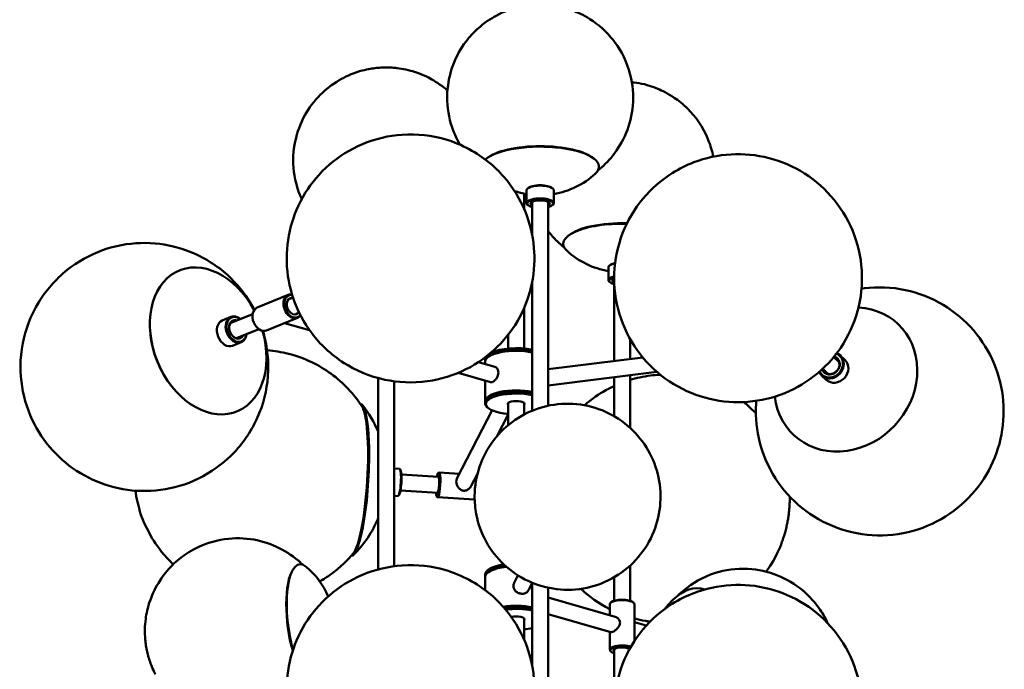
# Model space of a CAD drawing. Header units: millimetres. Extents: x 371 to 4033, y 318 to 2905.
# Tile 6 of 7: x 3237 to 4033, y 1450 to 1974. Entities that reach past the tile are written whole.
import ezdxf

# ---------------------------------------------------------------- set-up
doc = ezdxf.new("R2010")
doc.units = ezdxf.units.MM
doc.header["$LTSCALE"] = 15
doc.layers.add('Widoczne (ISO)', color=7, linetype='Continuous', lineweight=50)

msp = doc.modelspace()

# ---------------------------------------------------------------- linework, layer by layer
at = {"layer": 'Widoczne (ISO)'}
for p, q in [((3614.31, 1862.38), (3613.65, 1861.82)), ((3700.96, 1862.38), (3701.63, 1861.82)), ((3647.86, 1838.49), (3647.39, 1838.09)), ((3667.42, 1838.49), (3667.88, 1838.09)), ((3644.73, 1821.58), (3644.73, 1834.02)), ((3646.64, 1826.38), (3646.64, 1836.72)), ((3668.64, 1826.38), (3668.64, 1836.72)), ((3647.86, 1824.6), (3647.39, 1825.01)), ((3651.14, 1801), (3651.14, 1827.32)), ((3664.14, 1662.79), (3664.14, 1827.32)), ((3667.42, 1824.6), (3667.88, 1825.01)), ((3680.51, 1800.18), (3679.84, 1799.62)), ((3712.83, 1764.18), (3712.83, 1774.52)), ((3714.05, 1776.29), (3713.58, 1775.88)), ((3651.14, 1658.76), (3651.14, 1762.42)), ((3714.05, 1762.4), (3713.58, 1762.81)), ((3717.33, 1698.96), (3717.33, 1765.12)), ((3429.08, 1742.05), (3454.15, 1752.27)), ((3455.5, 1749.04), (3457.99, 1750.06)), ((3407.81, 1734.46), (3400.74, 1731.58)), ((3425.34, 1736.75), (3407.29, 1729.39)), ((3460.4, 1737), (3462.9, 1738.02)), ((3644.73, 1708.96), (3644.73, 1741.85)), ((3436.63, 1723.53), (3461.7, 1733.75)), ((3471.41, 1723.67), (3451.2, 1729.47)), ((3342.82, 1719.98), (3342.79, 1720.23)), ((3430.24, 1724.71), (3412.2, 1717.36)), ((3631.73, 1708.96), (3631.73, 1720.01)), ((3416.11, 1714.09), (3409.04, 1711.21)), ((3730.33, 1700.57), (3730.33, 1716.67)), ((3900.11, 1703.31), (3903.87, 1699.77)), ((3620.99, 1694.27), (3607.85, 1698.04)), ((3613.23, 1700.41), (3613.23, 1699.47)), ((3613.23, 1698.53), (3613.23, 1696.5)), ((3615.41, 1702.05), (3614.95, 1701.65)), ((3664.14, 1692.33), (3740.53, 1701.84)), ((3894.81, 1702.11), (3898.74, 1698.42)), ((3899.08, 1698.1), (3899.17, 1698.02)), ((3617.41, 1681.77), (3591.29, 1689.27)), ((3664.14, 1679.23), (3751.96, 1690.17)), ((3730.33, 1644.9), (3730.33, 1687.47)), ((3885.04, 1687.28), (3888.81, 1683.74)), ((3885.91, 1692.64), (3889.83, 1688.95)), ((3890.18, 1688.63), (3890.26, 1688.55)), ((3359.51, 1679.02), (3359.67, 1678.82)), ((3526.73, 1530.67), (3526.73, 1685.12)), ((3539.73, 1533.29), (3539.73, 1682.51)), ((3613.23, 1682.97), (3613.23, 1666.58)), ((3717.33, 1654.39), (3717.33, 1685.86)), ((3613.23, 1664.7), (3613.23, 1665.64)), ((3615.41, 1669.16), (3614.95, 1668.76)), ((3631.73, 1664.86), (3631.73, 1647.05)), ((3644.73, 1664.86), (3644.73, 1655.76)), ((3618.83, 1659.12), (3590.41, 1603.98)), ((3615.41, 1661.19), (3614.95, 1661.59)), ((3631.73, 1655.77), (3622.56, 1637.97)), ((3543.97, 1611.84), (3539.73, 1612.09)), ((3544.71, 1611.15), (3544.26, 1611.67)), ((3575.62, 1605.42), (3545.53, 1607.23)), ((3575.13, 1608.32), (3575.64, 1608.79)), ((3592.44, 1607.91), (3575.92, 1608.91)), ((3606.98, 1607.75), (3601.96, 1598.02)), ((3606.8, 1607.04), (3606.62, 1607.06)), ((3574.84, 1592.44), (3544.75, 1594.26)), ((3542.64, 1589.88), (3539.73, 1590.05)), ((3543.46, 1590.47), (3542.95, 1590.01)), ((3574, 1589.62), (3574.45, 1589.1)), ((3604.72, 1587.13), (3574.71, 1588.94)), ((3457.84, 1530.39), (3458.33, 1531.13)), ((3615.41, 1530.09), (3614.95, 1529.68)), ((3615.41, 1528.21), (3614.95, 1527.8)), ((3730.33, 1505.31), (3730.33, 1533.77)), ((3613.23, 1526.57), (3613.23, 1525.63)), ((3613.23, 1524.69), (3613.23, 1513.93)), ((3636.68, 1519.88), (3639.73, 1525.81)), ((3648.23, 1513.92), (3651.14, 1519.56)), ((3651.14, 1519.92), (3651.14, 1453.32)), ((3717.33, 1505.31), (3717.33, 1524.28)), ((3664.14, 1515.88), (3664.14, 1269.61)), ((3664.14, 1508.04), (3718.27, 1492.51)), ((3714.98, 1504.13), (3714.52, 1503.72)), ((3732.68, 1504.13), (3733.14, 1503.72)), ((3713.83, 1493.78), (3713.83, 1502.47)), ((3733.83, 1486.09), (3733.83, 1502.47)), ((3644.73, 1491.01), (3644.73, 1473.9)), ((3664.14, 1494.52), (3714.68, 1480.01)), ((3733.83, 1488.04), (3743.39, 1485.3)), ((3713.83, 1465.83), (3713.83, 1480.26)), ((3733.83, 1472.93), (3733.83, 1482.21)), ((3733.83, 1474.52), (3734.72, 1474.26)), ((3714.98, 1464.17), (3714.52, 1464.58)), ((3717.33, 1465.79), (3717.33, 1351.27))]:
    msp.add_line(p, q, dxfattribs=at)
for centre, radius, start, end in [((3657.64, 1898.75), 66, 279.59407, 312.36678), ((3657.64, 1898.75), 66, 251.75946, 260.40593), ((3723.83, 1836.55), 66, 227.63322, 260.40593), ((3442.71, 1606.92), 91, 22.58482, 38.2111), ((3442.71, 1606.92), 91, 314.88654, 337.41518), ((3426.09, 1482.31), 66, 23.78963, 49.94172), ((3811.17, 1459.08), 66, 134.58119, 142.83959)]:
    msp.add_arc(centre, radius, start, end, dxfattribs=at)
for centre, major_axis, ratio, start_param, end_param in [((3657.64, 1855.69), (47.5, 0), 0.34202, 5.924418, 9.056076), ((3657.64, 1856.34), (46.78, 0), 0.34202, 0.386869, 2.754724), ((3657.64, 1836.72), (-11, 0), 0.34202, 3.141593, 6.283185), ((3657.64, 1837.19), (10.5, 0), 0.34202, 0.372527, 2.769066), ((3657.64, 1826.38), (11, 0), 0.34202, 5.910658, 9.797305), ((3657.64, 1825.91), (-10.5, 0), 0.34202, 2.238326, 7.186452), ((3657.64, 1825.91), (7.8, 0), 0.34202, 5.6975, 10.010464), ((3657.64, 1826.38), (-7.3, 0), 0.34202, 5.996949, 6.755734), ((3657.64, 1827.32), (-6.5, 0), 0.34202, 6.253212, 6.283185), ((3657.64, 1827.32), (6.5, 0), 0.34202, 0, 0.029973), ((3657.64, 1826.38), (7.3, 0), 0.34202, 5.810636, 6.569421), ((3723.83, 1793.49), (-47.5, 0), 0.34202, 4.63263, 6.641953), ((3723.83, 1794.14), (-46.78, 0), 0.34202, 4.627189, 5.896317), ((3389.42, 1715.09), (-23.21, 56.95), 0.719846, 4.859505, 10.848459), ((3723.83, 1774.52), (-11, 0), 0.34202, 5.251181, 6.283185), ((3723.83, 1774.99), (-10.5, 0), 0.34202, 5.276098, 5.910658), ((3723.83, 1764.18), (-11, 0), 0.34202, 5.328069, 6.655712), ((3723.83, 1763.71), (-10.5, 0), 0.34202, 5.363109, 7.186452), ((3723.83, 1763.71), (-7.8, 0), 0.34202, 5.666312, 6.868871), ((3723.83, 1764.18), (-7.3, 0), 0.34202, 5.996949, 6.755734), ((3723.83, 1765.12), (-6.5, 0), 0.34202, 6.253212, 6.283185), ((3457.92, 1743.01), (-3.77, 9.26), 0.719846, 5.863897, 9.844067), ((3458.25, 1743.14), (3.59, -8.8), 0.719846, 2.758752, 6.666026), ((3458.25, 1743.14), (-2.63, 6.44), 0.719846, 5.918145, 9.789818), ((3411.96, 1724.28), (-4.15, 10.19), 0.719846, 5.344574, 10.363389), ((3412.28, 1724.41), (3.96, -9.72), 0.719846, 2.238326, 7.186452), ((3432.85, 1732.79), (3.77, -9.26), 0.719846, 3.141593, 6.283185), ((3904.57, 1684.02), (-42.11, -44.82), 0.883022, 5.645465, 10.062498), ((3404.89, 1721.4), (4.15, -10.19), 0.719846, 3.141593, 6.283185), ((3412.28, 1724.41), (-2.94, 7.22), 0.719846, 5.6975, 10.010464), ((3411.96, 1724.28), (2.76, -6.76), 0.719846, 2.669044, 6.755734), ((3409.07, 1723.1), (-2.59, 6.34), 0.719846, 5.962137, 6.071995), ((3409.07, 1723.1), (-2.76, 6.76), 0.719846, 5.810636, 5.981416), ((3388.94, 1714.89), (22.96, -56.33), 0.719846, 4.340287, 5.084491), ((3409.07, 1723.1), (2.59, -6.34), 0.719846, 0.21119, 0.321048), ((3409.07, 1723.1), (2.76, -6.76), 0.719846, 0.301769, 0.472549), ((3638.23, 1699.47), (-25, 0), 0.34202, 4.170057, 6.338163), ((3638.23, 1698.53), (-25, 0), 0.34202, 4.170057, 6.283185), ((3638.23, 1699), (-24.5, 0), 0.34202, 4.157713, 5.910658), ((3638.23, 1699), (-24.5, 0), 0.34202, 4.157713, 5.910658), ((3638.23, 1700.41), (25, 0), 0.34202, 1.028464, 2.558827), ((3638.23, 1700.88), (-24.5, 0), 0.34202, 4.157713, 5.695441), ((3892.58, 1695.29), (-7.53, -8.02), 0.883022, 5.929862, 9.778101), ((3892.41, 1695.45), (7.19, 7.65), 0.883022, 2.802528, 6.62225), ((3892.41, 1695.45), (-5.34, -5.68), 0.883022, 5.85733, 9.850634), ((3638.23, 1700.41), (-25, 0), 0.34202, 6.061075, 6.283185), ((3892.58, 1695.29), (5, 5.32), 0.883022, 2.669044, 6.755734), ((3896.34, 1691.76), (7.53, 8.02), 0.883022, 3.141593, 6.283185), ((3894.12, 1693.85), (5, 5.32), 0.883022, 0.164562, 0.472549), ((3894.12, 1693.85), (4.69, 4.99), 0.883022, 6.263441, 6.604234), ((3894.29, 1693.69), (4.45, 4.74), 0.883022, 6.167552, 6.283185), ((3894.63, 1693.37), (4.45, 4.74), 0.883022, 6.261998, 6.324082), ((3894.12, 1693.85), (-5, -5.32), 0.883022, 5.810636, 6.118623), ((3894.12, 1693.85), (-4.69, -4.99), 0.883022, 5.962137, 6.302929), ((3894.29, 1693.69), (-4.45, -4.74), 0.883022, 0, 0.115633), ((3894.63, 1693.37), (-4.45, -4.74), 0.883022, 6.242289, 6.304373), ((3638.23, 1664.7), (-25, 0), 0.34202, 4.170057, 6.655712), ((3638.23, 1664.23), (-24.5, 0), 0.34202, 4.157713, 7.58546), ((3638.23, 1666.58), (-25, 0), 0.34202, 4.170057, 6.338163), ((3638.23, 1665.64), (-25, 0), 0.34202, 4.170057, 6.283185), ((3638.23, 1666.11), (-24.5, 0), 0.34202, 4.157713, 5.910658), ((3638.23, 1666.11), (-24.5, 0), 0.34202, 4.157713, 5.910658), ((3508.76, 1602.94), (3.7, 61.39), 0.163176, 3.12192, 6.302858), ((3638.23, 1664.23), (-6.75, 0), 0.34202, 2.86858, 6.556198), ((3508.03, 1602.98), (3.66, 60.72), 0.163176, 3.326154, 6.098624), ((3638.23, 1664.23), (-24.5, 0), 0.34202, 1.839318, 1.879977), ((3543.31, 1600.86), (0.66, 10.98), 0.163176, 3.141593, 6.283185), ((3543.8, 1600.83), (-0.63, -10.48), 0.163176, 0.166156, 2.975437), ((3574.82, 1598.95), (0.57, 9.48), 0.163176, 2.324317, 7.100461), ((3575.32, 1598.93), (-0.6, -9.98), 0.163176, 6.117029, 9.590934), ((3574.82, 1598.95), (-0.42, -6.95), 0.163176, 5.918145, 9.789818), ((3469.15, 1487.67), (-5.87, 47.14), 0.321394, 5.949616, 8.297235), ((3468.5, 1487.59), (-5.78, 46.42), 0.321394, 0.359516, 2.036486), ((3638.23, 1525.63), (-25, 0), 0.34202, 5.072531, 6.338163), ((3638.23, 1526.57), (-25, 0), 0.34202, 5.110877, 6.283185), ((3638.23, 1524.69), (-25, 0), 0.34202, 5.033063, 6.283185), ((3638.23, 1527.04), (-24.5, 0), 0.34202, 5.131113, 5.910658), ((3638.23, 1525.16), (-24.5, 0), 0.34202, 5.052382, 5.910658), ((3638.23, 1525.16), (-24.5, 0), 0.34202, 5.052382, 5.910658), ((3776.07, 1469.16), (13.1, 45.66), 0.604023, 6.239258, 7.103183), ((3723.83, 1502.47), (-10, 0), 0.34202, 3.141593, 6.283185), ((3723.83, 1502.94), (9.5, 0), 0.34202, 0.372527, 2.769066), ((3638.23, 1492.74), (-25, 0), 0.34202, 4.170057, 5.1445), ((3638.23, 1492.27), (24.5, 0), 0.34202, 1.01612, 1.989454), ((3638.23, 1492.27), (-24.5, 0), 0.34202, 4.157713, 5.131047), ((3638.23, 1491.8), (25, 0), 0.34202, 1.028464, 1.971058), ((3638.23, 1490.86), (-25, 0), 0.34202, 4.170057, 5.081536), ((3638.23, 1490.39), (24.5, 0), 0.34202, 1.01612, 1.926182), ((3638.23, 1490.39), (6.75, 0), 0.34202, 6.010173, 8.470739), ((3638.23, 1490.39), (-24.5, 0), 0.34202, 1.839318, 2.125473), ((3723.83, 1465.83), (-10, 0), 0.34202, 3.921959, 6.655712), ((3723.83, 1465.36), (-9.5, 0), 0.34202, 3.91991, 7.100461), ((3723.83, 1465.36), (-6.96, 0), 0.34202, 3.637475, 6.648226)]:
    msp.add_ellipse(centre, major_axis=major_axis, ratio=ratio, start_param=start_param, end_param=end_param, dxfattribs=at)
for points, knots in [([(3606.86, 1966.84), (3612.77, 1972.25), (3617.83, 1975.36), (3629.15, 1981.43), (3634.23, 1982.98), (3646.28, 1986.14), (3651.57, 1986.52), (3661, 1986.6), (3664.95, 1986.37), (3673.63, 1984.96), (3678.09, 1984.03), (3687.93, 1980.32), (3692.34, 1978.41), (3701.23, 1972.78), (3705.05, 1970.03), (3712.15, 1963.31), (3715.25, 1959.97), (3723.03, 1949.31), (3727.74, 1940.62), (3732.4, 1922.27), (3733.19, 1913.6), (3731.81, 1897.25), (3729.83, 1889.64), (3724.13, 1875.73), (3720.31, 1869.73), (3712.29, 1859.59), (3708.11, 1855.74), (3704.36, 1852.77)], [0, 0, 0, 0, 0.210479, 0.210479, 0.558806, 0.558806, 1.18806, 1.18806, 1.655568, 1.655568, 2.047784, 2.047784, 2.288907, 2.288907, 2.436995, 2.436995, 2.539584, 2.539584, 2.697543, 2.697543, 2.813198, 2.813198, 2.923333, 2.923333, 3.048637, 3.048637, 3.191231, 3.191231, 3.191231, 3.191231]), ([(3592.87, 1873.52), (3590.04, 1878.33), (3587.43, 1884.03), (3583.3, 1898.15), (3582.18, 1906.89), (3583.05, 1923.44), (3584.79, 1931.19), (3590.12, 1945.37), (3593.79, 1951.55), (3600.67, 1960.73), (3603.87, 1964.1), (3606.86, 1966.84)], [5.7275284, 5.7275284, 5.7275284, 5.7275284, 5.8262002, 5.8262002, 5.9438373, 5.9438373, 6.0535485, 6.0535485, 6.1763766, 6.1763766, 6.2831853, 6.2831853, 6.2831853, 6.2831853]), ([(3464.97, 1829.52), (3463.55, 1832.59), (3462.27, 1835.93), (3458.94, 1847.17), (3457.79, 1855.91), (3458.6, 1872.49), (3460.33, 1880.25), (3465.61, 1894.46), (3469.27, 1900.66), (3477.72, 1912.01), (3482.47, 1916.4), (3492.93, 1924.66), (3498.04, 1927.29), (3509.6, 1932.5), (3514.66, 1933.67), (3520.81, 1934.85), (3522.45, 1935.1), (3525.77, 1935.51), (3527.43, 1935.66), (3530.78, 1935.84), (3532.45, 1935.88), (3535.78, 1935.84), (3537.44, 1935.76), (3543.16, 1935.31), (3547.42, 1934.74), (3556.92, 1932.15), (3561.44, 1930.7), (3571, 1925.82), (3575.12, 1923.42), (3580.83, 1918.89), (3581.78, 1918.11), (3582.74, 1917.26)], [1.581334, 1.581334, 1.581334, 1.581334, 1.636066, 1.636066, 1.753924, 1.753924, 1.863603, 1.863603, 1.986192, 1.986192, 2.14583, 2.14583, 2.385754, 2.385754, 2.796679, 2.796679, 2.961695, 2.961695, 3.147178, 3.147178, 3.342837, 3.342837, 3.534515, 3.534515, 3.981458, 3.981458, 4.288556, 4.288556, 4.471213, 4.471213, 4.50638, 4.50638, 4.50638, 4.50638]), ([(3731.71, 1923.95), (3732.37, 1923.88), (3733.04, 1923.81), (3738.64, 1923.06), (3744.11, 1922.17), (3752.63, 1918.64)], [5.7007955, 5.7007955, 5.7007955, 5.7007955, 5.7720962, 5.7720962, 6.2831853, 6.2831853, 6.2831853, 6.2831853]), ([(3752.63, 1918.64), (3756.33, 1917.11), (3760.66, 1915.05), (3769.28, 1909.21), (3773, 1906.35), (3782.66, 1896.68), (3789.15, 1888.48), (3795.31, 1872.76), (3796.62, 1868.43), (3797.52, 1863.85)], [0, 0, 0, 0, 0.2220752, 0.2220752, 0.3608156, 0.3608156, 0.5565735, 0.5565735, 0.6225658, 0.6225658, 0.6225658, 0.6225658]), ([(3580.51, 1877.96), (3570.25, 1880.9), (3558.47, 1882.46), (3535.38, 1880.87), (3524.32, 1878.32), (3504.17, 1869.82), (3495.07, 1864.06), (3479.33, 1850.43), (3472.84, 1842.52), (3462.27, 1825.5), (3458.6, 1816.39), (3453.51, 1797.49), (3452.64, 1787.89), (3453.17, 1768.34), (3455.07, 1758.65), (3461.6, 1739.43), (3466.51, 1730), (3479.87, 1712.51), (3488.13, 1704.33), (3508.24, 1691.53), (3519.23, 1686.54), (3542.71, 1681.58), (3554.49, 1680.9), (3577.16, 1684.02), (3587.9, 1687.29), (3607.26, 1696.98), (3615.86, 1703.25), (3630.6, 1717.7), (3636.53, 1725.92), (3646.02, 1743.43), (3649.12, 1752.68), (3653.09, 1771.8), (3653.41, 1781.44), (3651.71, 1801.01), (3649.24, 1810.68), (3641.41, 1829.7), (3635.85, 1839), (3621.04, 1855.84), (3612.13, 1863.54), (3594.47, 1873.05), (3587.86, 1875.85), (3580.51, 1877.96)], [0, 0, 0, 0, 0.282352, 0.282352, 0.52411, 0.52411, 0.754478, 0.754478, 0.996857, 0.996857, 1.273168, 1.273168, 1.604736, 1.604736, 2.003376, 2.003376, 2.446455, 2.446455, 2.864353, 2.864353, 3.203311, 3.203311, 3.474775, 3.474775, 3.712146, 3.712146, 3.943152, 3.943152, 4.190589, 4.190589, 4.476385, 4.476385, 4.821143, 4.821143, 5.232201, 5.232201, 5.676736, 5.676736, 6.080899, 6.080899, 6.283185, 6.283185, 6.283185, 6.283185]), ([(3764.4, 1850.59), (3755.35, 1844.91), (3747.4, 1837.93), (3733.84, 1821.66), (3728.26, 1812.32), (3720.38, 1792.02), (3717.98, 1781.12), (3717.13, 1758.94), (3718.43, 1747.74), (3724.88, 1726.48), (3729.76, 1716.42), (3742.53, 1698.66), (3750.27, 1690.89), (3767.62, 1678.37), (3777.2, 1673.59), (3797.15, 1667.19), (3807.52, 1665.68), (3828.18, 1665.67), (3838.41, 1667.37), (3858.03, 1673.6), (3867.31, 1678.32), (3884.27, 1690.37), (3891.84, 1697.83), (3904.47, 1714.96), (3909.52, 1724.67), (3916.18, 1745.51), (3917.92, 1756.57), (3917.4, 1778.8), (3915.41, 1789.89), (3907.68, 1810.68), (3902.21, 1820.39), (3888.44, 1837.29), (3880.28, 1844.53), (3862.3, 1855.97), (3852.5, 1860.15), (3832.27, 1865.37), (3821.86, 1866.28), (3801.27, 1865.12), (3791.16, 1862.84), (3775.68, 1856.93), (3769.84, 1854), (3764.4, 1850.59)], [0, 0, 0, 0, 0.355925, 0.355925, 0.717955, 0.717955, 1.066516, 1.066516, 1.389594, 1.389594, 1.688523, 1.688523, 1.973399, 1.973399, 2.256999, 2.256999, 2.551532, 2.551532, 2.866608, 2.866608, 3.206217, 3.206217, 3.56467, 3.56467, 3.925627, 3.925627, 4.269979, 4.269979, 4.588127, 4.588127, 4.883547, 4.883547, 5.16721, 5.16721, 5.451962, 5.451962, 5.749691, 5.749691, 6.069242, 6.069242, 6.283185, 6.283185, 6.283185, 6.283185]), ([(3677.1, 1790.57), (3675.25, 1792.04), (3673.3, 1793.73), (3668.96, 1797.97), (3666.55, 1800.62), (3664.14, 1803.77)], [3.4246504, 3.4246504, 3.4246504, 3.4246504, 3.4952755, 3.4952755, 3.5758374, 3.5758374, 3.5758374, 3.5758374]), ([(3433.59, 1723.23), (3434.27, 1720.98), (3434.88, 1718.7), (3437.8, 1705.96), (3438.74, 1694.66), (3435.93, 1671.44), (3432.86, 1659.81), (3421.72, 1638.38), (3414.72, 1628.72), (3397.55, 1613.01), (3388.03, 1606.71), (3367.84, 1597.96), (3357.34, 1595.34), (3336.51, 1593.4), (3326.26, 1594.19), (3306.6, 1598.38), (3297.45, 1602.05), (3280.27, 1611.5), (3272.75, 1617.53), (3259.05, 1631.46), (3253.42, 1639.51), (3244.12, 1657.41), (3240.76, 1667.39), (3237.33, 1688.91), (3237.12, 1700.44), (3241.65, 1723.71), (3245.58, 1735.11), (3258.18, 1755.62), (3265.82, 1764.67), (3283.82, 1779.02), (3293.65, 1784.58), (3314.14, 1791.92), (3324.68, 1793.82), (3345.4, 1794.46), (3355.49, 1793.05), (3374.75, 1787.73), (3383.59, 1783.54), (3396.3, 1775.55), (3400.86, 1772.02), (3404.93, 1768.35)], [0.716423, 0.716423, 0.716423, 0.716423, 0.813353, 0.813353, 1.247372, 1.247372, 1.611916, 1.611916, 1.900547, 1.900547, 2.145068, 2.145068, 2.375471, 2.375471, 2.615553, 2.615553, 2.887248, 2.887248, 3.212122, 3.212122, 3.603899, 3.603899, 4.044971, 4.044971, 4.46914, 4.46914, 4.816794, 4.816794, 5.093783, 5.093783, 5.33331, 5.33331, 5.563867, 5.563867, 5.808544, 5.808544, 6.089261, 6.089261, 6.283185, 6.283185, 6.283185, 6.283185]), ([(3404.93, 1768.35), (3412.85, 1761.19), (3418.88, 1753.54), (3424.74, 1743.78), (3425.75, 1741.97), (3426.69, 1740.15)], [0, 0, 0, 0, 0.3782633, 0.3782633, 0.4633405, 0.4633405, 0.4633405, 0.4633405]), ([(3919.66, 1757.58), (3930.25, 1758.89), (3941.52, 1758.56), (3963.27, 1753.94), (3973.72, 1749.94), (3992.53, 1738.7), (4000.93, 1731.64), (4014.9, 1715.38), (4020.47, 1706.23), (4028.53, 1686.85), (4030.92, 1676.63), (4032.66, 1656.03), (4031.82, 1645.69), (4027.25, 1625.62), (4023.32, 1615.99), (4012.74, 1598.11), (4005.96, 1589.95), (3989.99, 1575.94), (3980.76, 1570.1), (3960.6, 1561.71), (3949.73, 1559.04), (3927.55, 1557.66), (3916.33, 1558.7), (3894.94, 1564.63), (3884.79, 1569.26), (3866.76, 1581.57), (3858.84, 1589.09), (3845.9, 1606.07), (3840.91, 1615.5), (3834, 1635.24), (3832.21, 1645.55), (3831.84, 1659.31), (3831.96, 1663.07), (3832.27, 1666.76)], [0, 0, 0, 0, 0.324959, 0.324959, 0.625307, 0.625307, 0.910756, 0.910756, 1.194031, 1.194031, 1.487446, 1.487446, 1.800871, 1.800871, 2.138819, 2.138819, 2.496383, 2.496383, 2.857828, 2.857828, 3.203812, 3.203812, 3.523808, 3.523808, 3.820506, 3.820506, 4.104574, 4.104574, 4.388842, 4.388842, 4.685328, 4.685328, 4.798653, 4.798653, 4.798653, 4.798653]), ([(3514.05, 1661.64), (3511.26, 1666), (3507.63, 1671.05), (3498.58, 1680.57), (3494.07, 1684.72), (3479.74, 1695.09), (3468.08, 1701.29), (3448.69, 1706.17), (3442.88, 1707.12), (3437.02, 1707.55)], [5.7083662, 5.7083662, 5.7083662, 5.7083662, 5.7781557, 5.7781557, 5.825865, 5.825865, 5.8983803, 5.8983803, 5.9271525, 5.9271525, 5.9271525, 5.9271525]), ([(3617.41, 1681.77), (3617.46, 1681.76), (3617.52, 1681.74), (3618.03, 1681.65), (3618.55, 1681.73), (3619.61, 1682.16), (3620.2, 1682.54), (3621.36, 1683.54), (3621.91, 1684.18), (3622.81, 1685.51), (3623.22, 1686.3), (3623.78, 1687.95), (3623.92, 1688.8), (3623.92, 1689.57)], [2.676013, 2.676013, 2.676013, 2.676013, 2.706783, 2.706783, 2.952832, 2.952832, 3.198881, 3.198881, 3.44493, 3.44493, 3.69102, 3.69102, 3.93711, 3.93711, 3.93711, 3.93711]), ([(3623.92, 1689.57), (3623.92, 1690.34), (3623.78, 1691.13), (3623.22, 1692.49), (3622.81, 1693.07), (3621.97, 1693.85), (3621.49, 1694.12), (3620.99, 1694.27)], [0, 0, 0, 0, 0.2460896, 0.2460896, 0.4921792, 0.4921792, 0.7074577, 0.7074577, 0.7074577, 0.7074577]), ([(3730.33, 1683.66), (3735.41, 1685.2), (3740.92, 1686.41), (3749.32, 1687.48), (3752.02, 1687.71), (3754.74, 1687.84)], [6.11128486, 6.11128486, 6.11128486, 6.11128486, 6.14071961, 6.14071961, 6.1542002, 6.1542002, 6.1542002, 6.1542002]), ([(3693.42, 1663.19), (3694.12, 1663.8), (3694.85, 1664.42), (3699.72, 1668.44), (3704.69, 1672.02), (3712.87, 1676.55), (3715.03, 1677.65), (3717.33, 1678.72)], [6.01173664, 6.01173664, 6.01173664, 6.01173664, 6.02049501, 6.02049501, 6.06820436, 6.06820436, 6.08403629, 6.08403629, 6.08403629, 6.08403629]), ([(3606.03, 1575.22), (3607.53, 1567.36), (3610.27, 1559.93), (3617.79, 1546.21), (3622.67, 1539.98), (3634.11, 1529.19), (3640.73, 1524.71), (3655.15, 1517.94), (3662.97, 1515.69), (3679.05, 1513.81), (3687.31, 1514.14), (3703.34, 1517.57), (3711.11, 1520.55), (3725.21, 1528.97), (3731.57, 1534.3), (3742.14, 1546.69), (3746.4, 1553.7), (3752.43, 1568.59), (3754.21, 1576.47), (3755.27, 1592.28), (3754.51, 1600.21), (3750.68, 1615.43), (3747.53, 1622.68), (3739.23, 1635.95), (3733.99, 1641.9), (3721.93, 1652.02), (3715.04, 1656.13), (3700.2, 1662.06), (3692.24, 1663.86), (3676.03, 1664.77), (3667.79, 1663.95), (3651.98, 1659.56), (3644.4, 1656.11), (3630.85, 1646.86), (3624.82, 1641.18), (3615.03, 1628.21), (3611.21, 1620.98), (3606.07, 1605.79), (3604.76, 1597.85), (3604.64, 1585.01), (3605.11, 1580.04), (3606.03, 1575.22)], [0, 0, 0, 0, 0.313268, 0.313268, 0.641839, 0.641839, 0.983263, 0.983263, 1.328972, 1.328972, 1.667722, 1.667722, 1.991685, 1.991685, 2.300166, 2.300166, 2.59853, 2.59853, 2.895019, 2.895019, 3.198029, 3.198029, 3.514005, 3.514005, 3.845312, 3.845312, 4.188315, 4.188315, 4.533572, 4.533572, 4.870004, 4.870004, 5.190961, 5.190961, 5.497054, 5.497054, 5.79442, 5.79442, 6.091508, 6.091508, 6.283185, 6.283185, 6.283185, 6.283185]), ([(3822.07, 1665.77), (3824.66, 1663.68), (3826.97, 1661.61), (3830.06, 1658.6), (3831.01, 1657.63), (3831.92, 1656.68)], [6.28713215, 6.28713215, 6.28713215, 6.28713215, 6.31135201, 6.31135201, 6.32318138, 6.32318138, 6.32318138, 6.32318138]), ([(3590.41, 1603.98), (3590.37, 1603.91), (3590.33, 1603.83), (3590.01, 1603.09), (3589.85, 1602.31), (3589.85, 1600.73), (3590.01, 1599.85), (3590.6, 1598.17), (3591.03, 1597.37), (3592.04, 1596.05), (3592.69, 1595.43), (3594.16, 1594.54), (3595, 1594.27), (3595.84, 1594.22)], [2.769869, 2.769869, 2.769869, 2.769869, 2.799258, 2.799258, 3.052391, 3.052391, 3.305524, 3.305524, 3.558657, 3.558657, 3.814256, 3.814256, 4.069855, 4.069855, 4.069855, 4.069855]), ([(3330.64, 1594.22), (3330.99, 1591.66), (3331.47, 1588.6), (3333.76, 1579.04), (3335, 1572.35), (3344.72, 1554.69), (3348.18, 1549.1), (3355.95, 1540.03), (3358.37, 1537.45), (3361.2, 1534.78)], [8.3791905, 8.3791905, 8.3791905, 8.3791905, 8.5797345, 8.5797345, 8.8180497, 8.8180497, 8.9038249, 8.9038249, 8.9355342, 8.9355342, 8.9355342, 8.9355342]), ([(3595.84, 1594.22), (3596.68, 1594.17), (3597.57, 1594.33), (3599.22, 1595.04), (3599.98, 1595.57), (3601.12, 1596.69), (3601.6, 1597.33), (3601.96, 1598.02)], [0, 0, 0, 0, 0.2555987, 0.2555987, 0.5111975, 0.5111975, 0.7349414, 0.7349414, 0.7349414, 0.7349414]), ([(3859.28, 1589.44), (3859.29, 1588.92), (3859.3, 1588.41), (3859.3, 1587.4), (3859.29, 1586.89), (3859.28, 1585.88), (3859.27, 1585.37), (3859.24, 1584.36), (3859.22, 1583.86), (3859.14, 1582.11), (3859.06, 1580.88), (3858.86, 1578.43), (3858.74, 1577.21), (3858.44, 1574.75), (3858.28, 1573.54), (3857.89, 1571.07), (3857.68, 1569.87), (3857.18, 1567.33), (3856.91, 1566.03), (3856.27, 1563.36), (3855.94, 1562.06), (3855.19, 1559.41), (3854.81, 1558.13), (3853.96, 1555.52), (3853.52, 1554.25), (3851.13, 1547.84), (3849.1, 1541.34), (3840.34, 1529.17), (3840.24, 1529.03), (3840.13, 1528.88)], [7.306301, 7.306301, 7.306301, 7.306301, 7.385539, 7.385539, 7.469577, 7.469577, 7.557588, 7.557588, 7.648429, 7.648429, 7.874828, 7.874828, 8.08953, 8.08953, 8.276631, 8.276631, 8.430859, 8.430859, 8.565012, 8.565012, 8.670891, 8.670891, 8.754813, 8.754813, 8.822074, 8.822074, 9.060389, 9.060389, 9.063228, 9.063228, 9.063228, 9.063228]), ([(3346.72, 1446.09), (3344.38, 1450.61), (3343.06, 1454.14), (3341.48, 1458.93), (3341.04, 1460.48), (3340.23, 1463.63), (3339.88, 1465.22), (3339.27, 1468.42), (3339.03, 1470.02), (3338.63, 1473.23), (3338.49, 1474.83), (3338.17, 1480.51), (3338.14, 1484.78), (3339.48, 1494.73), (3340.29, 1499.45), (3344.04, 1509.89), (3345.9, 1514.33), (3351.22, 1523.11), (3353.88, 1526.93), (3362.91, 1536.96), (3370.66, 1543.66), (3388.65, 1552.11), (3397.2, 1554.6), (3413.88, 1556.25), (3421.86, 1555.69), (3436.76, 1552.51), (3443.46, 1549.77), (3455.95, 1543.04), (3460.99, 1538.96), (3465.13, 1535.04), (3465.39, 1534.79), (3465.64, 1534.55)], [8.016468, 8.016468, 8.016468, 8.016468, 8.325409, 8.325409, 8.490574, 8.490574, 8.678913, 8.678913, 8.880286, 8.880286, 9.079444, 9.079444, 9.558404, 9.558404, 9.877165, 9.877165, 10.057026, 10.057026, 10.171816, 10.171816, 10.338874, 10.338874, 10.451425, 10.451425, 10.554329, 10.554329, 10.668132, 10.668132, 10.815347, 10.815347, 10.825326, 10.825326, 10.825326, 10.825326]), ([(3479.62, 1520.92), (3482.74, 1522.71), (3485.54, 1524.54), (3496.74, 1532.58), (3502.3, 1538.46), (3506.62, 1543.62), (3506.79, 1543.83), (3506.96, 1544.03)], [9.1778021, 9.1778021, 9.1778021, 9.1778021, 9.2027309, 9.2027309, 9.2879984, 9.2879984, 9.2915673, 9.2915673, 9.2915673, 9.2915673]), ([(3580.51, 1530.27), (3570.25, 1533.22), (3558.47, 1534.78), (3535.38, 1533.19), (3524.32, 1530.64), (3504.17, 1522.13), (3495.07, 1516.37), (3479.33, 1502.75), (3472.84, 1494.84), (3462.27, 1477.81), (3458.6, 1468.71), (3453.51, 1449.81), (3452.64, 1440.21), (3453.17, 1420.65), (3455.07, 1410.96), (3461.6, 1391.75), (3466.51, 1382.31), (3479.87, 1364.82), (3488.13, 1356.64), (3508.24, 1343.85), (3519.23, 1338.86), (3542.71, 1333.9), (3554.49, 1333.21), (3577.16, 1336.33), (3587.9, 1339.61), (3607.26, 1349.29), (3615.86, 1355.56), (3630.6, 1370.01), (3636.53, 1378.23), (3646.02, 1395.74), (3649.12, 1405), (3653.09, 1424.12), (3653.41, 1433.76), (3651.71, 1453.32), (3649.24, 1463), (3641.41, 1482.01), (3635.85, 1491.31), (3621.04, 1508.16), (3612.13, 1515.85), (3594.47, 1525.36), (3587.86, 1528.16), (3580.51, 1530.27)], [0, 0, 0, 0, 0.282352, 0.282352, 0.52411, 0.52411, 0.754478, 0.754478, 0.996857, 0.996857, 1.273168, 1.273168, 1.604736, 1.604736, 2.003376, 2.003376, 2.446455, 2.446455, 2.864353, 2.864353, 3.203311, 3.203311, 3.474775, 3.474775, 3.712146, 3.712146, 3.943152, 3.943152, 4.190589, 4.190589, 4.476385, 4.476385, 4.821143, 4.821143, 5.232201, 5.232201, 5.676736, 5.676736, 6.080899, 6.080899, 6.283185, 6.283185, 6.283185, 6.283185]), ([(3769.1, 1509.78), (3770.64, 1511.28), (3772.32, 1512.8), (3780.36, 1519.36), (3788.49, 1524.45), (3806.95, 1530.19), (3815.97, 1531.6), (3833.53, 1530.68), (3841.84, 1528.89), (3856.9, 1522.87), (3863.64, 1518.75), (3875.43, 1509.06), (3880.24, 1503.45), (3886.35, 1494.36), (3888.3, 1490.78), (3889.87, 1487.34)], [4.157117, 4.157117, 4.157117, 4.157117, 4.257252, 4.257252, 4.5955, 4.5955, 4.834557, 4.834557, 5.034273, 5.034273, 5.228813, 5.228813, 5.443608, 5.443608, 5.58769, 5.58769, 5.58769, 5.58769]), ([(3636.68, 1519.88), (3636.63, 1519.78), (3636.58, 1519.69), (3636.19, 1518.83), (3636.02, 1518), (3636.02, 1517.23)], [1.6907013, 1.6907013, 1.6907013, 1.6907013, 1.7224652, 1.7224652, 1.9685548, 1.9685548, 1.9685548, 1.9685548]), ([(3636.02, 1517.23), (3636.02, 1516.46), (3636.19, 1515.65), (3636.88, 1514.16), (3637.39, 1513.49), (3638.56, 1512.41), (3639.3, 1511.93), (3640.9, 1511.27), (3641.77, 1511.08), (3643.38, 1510.98), (3644.23, 1511.07), (3645.78, 1511.54), (3646.48, 1511.93), (3647.5, 1512.81), (3647.92, 1513.33), (3648.23, 1513.92)], [1.968555, 1.968555, 1.968555, 1.968555, 2.214644, 2.214644, 2.460734, 2.460734, 2.706783, 2.706783, 2.952832, 2.952832, 3.198881, 3.198881, 3.44493, 3.44493, 3.659256, 3.659256, 3.659256, 3.659256]), ([(3713.83, 1498.64), (3704.48, 1503.41), (3697.22, 1508.93), (3691.27, 1514.4), (3690.94, 1514.71), (3690.61, 1515.01)], [9.38418541, 9.38418541, 9.38418541, 9.38418541, 9.44507023, 9.44507023, 9.44873476, 9.44873476, 9.44873476, 9.44873476]), ([(3764.4, 1502.9), (3755.35, 1497.23), (3747.4, 1490.25), (3733.84, 1473.98), (3728.26, 1464.63), (3720.38, 1444.34), (3717.98, 1433.43), (3717.13, 1411.25), (3718.43, 1400.05), (3724.88, 1378.79), (3729.76, 1368.73), (3742.53, 1350.97), (3750.27, 1343.21), (3767.62, 1330.68), (3777.2, 1325.91), (3797.15, 1319.51), (3807.52, 1317.99), (3828.18, 1317.98), (3838.41, 1319.68), (3858.03, 1325.91), (3867.31, 1330.64), (3884.27, 1342.69), (3891.84, 1350.15), (3904.47, 1367.28), (3909.52, 1376.98), (3916.18, 1397.82), (3917.92, 1408.89), (3917.4, 1431.11), (3915.41, 1442.21), (3907.68, 1462.99), (3902.21, 1472.7), (3888.44, 1489.6), (3880.28, 1496.85), (3862.3, 1508.28), (3852.5, 1512.46), (3832.27, 1517.68), (3821.86, 1518.6), (3801.27, 1517.43), (3791.16, 1515.15), (3775.68, 1509.24), (3769.84, 1506.31), (3764.4, 1502.9)], [0, 0, 0, 0, 0.355925, 0.355925, 0.717955, 0.717955, 1.066516, 1.066516, 1.389594, 1.389594, 1.688523, 1.688523, 1.973399, 1.973399, 2.256999, 2.256999, 2.551532, 2.551532, 2.866608, 2.866608, 3.206217, 3.206217, 3.56467, 3.56467, 3.925627, 3.925627, 4.269979, 4.269979, 4.588127, 4.588127, 4.883547, 4.883547, 5.16721, 5.16721, 5.451962, 5.451962, 5.749691, 5.749691, 6.069242, 6.069242, 6.283185, 6.283185, 6.283185, 6.283185]), ([(3722.19, 1487.52), (3722.19, 1488.32), (3721.95, 1489.14), (3721.14, 1490.57), (3720.57, 1491.18), (3719.46, 1492.02), (3718.87, 1492.34), (3718.27, 1492.51)], [2.0349274, 2.0349274, 2.0349274, 2.0349274, 2.2905262, 2.2905262, 2.5461249, 2.5461249, 2.770888, 2.770888, 2.770888, 2.770888]), ([(3746.47, 1488.54), (3745.18, 1488.71), (3743.9, 1488.9), (3739.63, 1489.62), (3736.69, 1490.26), (3733.83, 1491.01)], [9.32424099, 9.32424099, 9.32424099, 9.32424099, 9.33062627, 9.33062627, 9.34565684, 9.34565684, 9.34565684, 9.34565684]), ([(3714.68, 1480.01), (3714.72, 1480), (3714.76, 1479.99), (3715.15, 1479.93), (3715.63, 1480.02), (3716.71, 1480.46), (3717.37, 1480.83), (3718.71, 1481.79), (3719.4, 1482.38), (3720.57, 1483.6), (3721.14, 1484.33), (3721.95, 1485.89), (3722.19, 1486.72), (3722.19, 1487.52)], [0.735961, 0.735961, 0.735961, 0.735961, 0.764331, 0.764331, 1.017464, 1.017464, 1.270597, 1.270597, 1.52373, 1.52373, 1.779329, 1.779329, 2.034927, 2.034927, 2.034927, 2.034927]), ([(3733.83, 1482.21), (3733.83, 1482.93), (3733.82, 1483.65), (3733.82, 1484.3), (3733.82, 1484.95), (3733.83, 1485.55), (3733.83, 1486.09)], [4.0361937, 4.0361937, 4.0361937, 4.0361937, 4.2432627, 4.2432627, 4.2432627, 4.4503317, 4.4503317, 4.4503317, 4.4503317])]:
    msp.add_open_spline(points, degree=3, knots=knots, dxfattribs=at)
msp.add_open_spline([(3917.31, 1757.26), (3918.09, 1757.37), (3918.87, 1757.48), (3919.66, 1757.58)], degree=3, dxfattribs=at)

doc.saveas('drawing.dxf')
